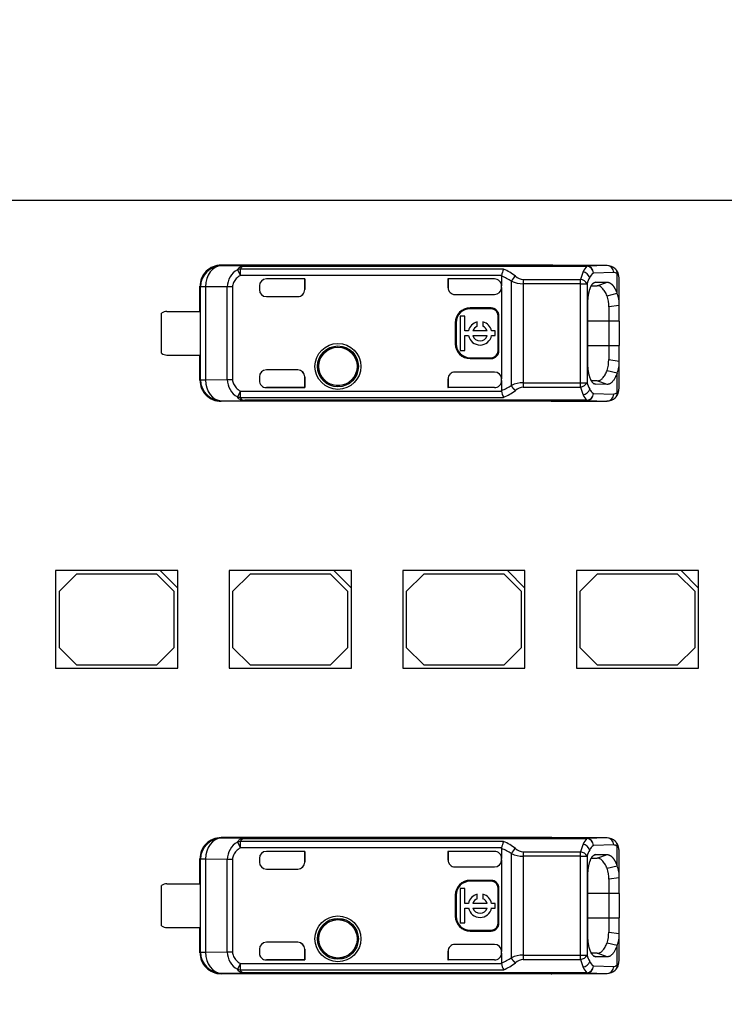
# Model space of a CAD drawing. Header units: millimetres. Extents: x 7 to 819, y 15 to 587.
# Tile 16 of 29: x 373 to 393, y 293 to 321. Entities that reach past the tile are written whole.
import ezdxf
from ezdxf.enums import TextEntityAlignment as Align

# ---------------------------------------------------------------- set-up
doc = ezdxf.new("R2010")
doc.units = ezdxf.units.MM
doc.layers.add('Default', color=7, linetype='Continuous')
doc.layers.add('LINLED_280X24MM_', color=7, linetype='Continuous')
doc.styles.add('SEACAD_Arial', font='arial.ttf')
doc.dimstyles.new('ISO', dxfattribs={"dimtxt": 3.5, "dimasz": 3.5, "dimexe": 1.75, "dimexo": 0, "dimgap": 0.875, "dimtad": 1, "dimtxsty": 'SEACAD_Arial', "dimblk1": '_SE_FILLED', "dimblk2": '_SE_FILLED', "dimsah": 1, "dimcen": 1.75, "dimadec": 0, "dimazin": 0, "dimtfac": 0.5, "dimtdec": 3, "dimtmove": 0, "dimatfit": 3, "dimfxl": 1, "dimarcsym": 0})

# ---------------------------------------------------------------- blocks, each defined once
blk = doc.blocks.new('SE')
at = {"layer": 'LINLED_280X24MM_', "color": 7, "linetype": 'Continuous'}
for p, q in [((401.369, 315.83), (280.669, 315.83)), ((387.869, 313.98), (378.423, 313.98)), ((378.423, 313.98), (378.434, 313.963)), ((387.869, 313.97), (387.869, 313.98)), ((379.107, 313.956), (378.435, 313.963)), ((378.894, 313.851), (378.979, 313.686)), ((386.512, 313.865), (378.979, 313.865)), ((378.979, 313.686), (378.979, 313.865)), ((379.107, 313.956), (388.896, 313.956)), ((379.107, 313.956), (379.107, 313.951)), ((388.896, 313.951), (379.107, 313.951)), ((389.477, 313.97), (387.87, 313.97)), ((389.477, 313.97), (388.896, 313.956)), ((388.896, 313.951), (388.896, 313.956)), ((389.665, 313.77), (389.084, 313.756)), ((389.759, 313.175), (389.759, 313.729)), ((386.454, 313.686), (378.979, 313.686)), ((380.817, 313.585), (379.719, 313.585)), ((380.819, 313.585), (379.719, 313.585)), ((379.719, 313.585), (379.719, 313.585)), ((380.819, 313.585), (380.817, 313.585)), ((380.817, 313.585), (380.817, 313.28)), ((380.819, 313.28), (380.819, 313.585)), ((386.253, 313.585), (384.919, 313.585)), ((384.919, 313.585), (384.922, 313.585)), ((384.919, 313.585), (384.919, 313.34)), ((386.253, 313.585), (384.922, 313.585)), ((384.922, 313.585), (384.922, 313.331)), ((386.253, 313.585), (386.253, 313.585)), ((386.453, 313.667), (386.454, 313.686)), ((386.453, 313.667), (386.453, 313.385)), ((386.736, 310.537), (386.736, 313.523)), ((387.076, 313.571), (388.715, 313.571)), ((387.076, 313.445), (387.076, 310.614)), ((388.715, 313.445), (387.076, 313.445)), ((388.715, 313.445), (388.715, 313.571)), ((388.715, 313.445), (388.903, 313.445)), ((388.715, 310.614), (388.715, 313.445)), ((388.903, 313.445), (388.903, 310.614)), ((389.146, 313.492), (389.092, 313.472)), ((389.146, 313.492), (389.474, 313.495)), ((389.191, 313.393), (389.474, 313.495)), ((389.819, 312.826), (389.819, 313.574)), ((377.819, 312.655), (377.819, 313.38)), ((377.836, 313.363), (377.819, 313.38)), ((377.976, 313.363), (377.836, 313.363)), ((377.836, 310.696), (377.836, 313.363)), ((378.599, 313.357), (377.976, 313.363)), ((377.976, 313.363), (377.976, 310.696)), ((378.599, 310.703), (378.599, 313.357)), ((378.752, 313.357), (378.599, 313.357)), ((378.752, 313.357), (378.752, 310.703)), ((379.519, 313.385), (379.519, 313.28)), ((380.817, 313.28), (380.819, 313.28)), ((384.919, 313.34), (384.922, 313.331)), ((385.12, 313.14), (386.253, 313.14)), ((386.453, 313.34), (386.453, 313.385)), ((386.453, 313.34), (386.453, 310.72)), ((389.024, 313.391), (389.191, 313.393)), ((389.477, 313.101), (389.76, 313.174)), ((379.719, 313.08), (380.619, 313.08)), ((388.923, 311.18), (388.923, 312.88)), ((376.719, 311.455), (376.719, 312.605)), ((376.869, 312.655), (377.822, 312.655)), ((377.822, 312.655), (377.822, 311.405)), ((385.553, 312.756), (385.553, 312.73)), ((386.153, 312.756), (385.553, 312.756)), ((386.153, 312.73), (385.553, 312.73)), ((386.153, 312.73), (386.153, 312.756)), ((389.819, 312.827), (389.52, 312.785)), ((389.52, 312.785), (389.52, 312.38)), ((389.819, 312.38), (389.819, 312.827)), ((385.153, 312.33), (385.126, 312.33)), ((385.126, 312.33), (385.126, 311.73)), ((385.153, 312.33), (385.153, 311.73)), ((385.405, 312.524), (385.272, 312.524)), ((385.272, 312.524), (385.272, 311.536)), ((385.405, 312.096), (385.405, 312.524)), ((385.755, 312.23), (385.755, 312.357)), ((385.92, 312.357), (385.92, 312.23)), ((386.379, 312.53), (386.353, 312.53)), ((386.353, 311.53), (386.353, 312.53)), ((386.379, 311.53), (386.379, 312.53)), ((389.52, 312.38), (388.923, 312.38)), ((389.819, 312.38), (389.52, 312.38)), ((389.52, 312.38), (389.52, 311.68)), ((389.819, 312.38), (389.819, 311.68)), ((385.507, 312.096), (385.405, 312.096)), ((386.044, 312.096), (385.631, 312.096)), ((386.272, 312.096), (386.168, 312.096)), ((386.272, 311.963), (386.272, 312.096)), ((385.126, 311.73), (385.153, 311.73)), ((385.405, 311.536), (385.405, 311.963)), ((385.405, 311.963), (385.507, 311.963)), ((385.631, 311.963), (386.044, 311.963)), ((386.168, 311.963), (386.272, 311.963)), ((385.272, 311.536), (385.405, 311.536)), ((386.353, 311.53), (386.379, 311.53)), ((388.923, 311.68), (389.52, 311.68)), ((389.52, 311.68), (389.819, 311.68)), ((389.52, 311.68), (389.52, 311.274)), ((389.819, 311.233), (389.819, 311.68)), ((376.869, 311.405), (377.822, 311.405)), ((377.819, 310.68), (377.819, 311.405)), ((385.553, 311.33), (385.553, 311.303)), ((385.553, 311.33), (386.153, 311.33)), ((385.553, 311.303), (386.153, 311.303)), ((386.153, 311.303), (386.153, 311.33)), ((389.52, 311.274), (389.819, 311.233)), ((389.819, 310.486), (389.819, 311.233)), ((380.619, 310.98), (379.719, 310.98)), ((386.253, 310.92), (385.12, 310.92)), ((389.759, 310.885), (389.477, 310.958)), ((389.759, 310.33), (389.759, 310.884)), ((377.819, 310.68), (377.836, 310.696)), ((377.836, 310.696), (377.976, 310.696)), ((377.976, 310.696), (378.599, 310.703)), ((378.599, 310.703), (378.752, 310.703)), ((379.519, 310.78), (379.519, 310.674)), ((380.819, 310.78), (380.817, 310.78)), ((380.817, 310.78), (380.817, 310.475)), ((380.819, 310.474), (380.819, 310.78)), ((384.922, 310.725), (384.919, 310.719)), ((384.919, 310.719), (384.919, 310.474)), ((384.922, 310.725), (384.922, 310.475)), ((386.453, 310.674), (386.453, 310.72)), ((386.453, 310.674), (386.453, 310.392)), ((387.076, 310.614), (388.715, 310.614)), ((387.076, 310.614), (387.076, 310.488)), ((388.715, 310.614), (388.903, 310.614)), ((388.715, 310.488), (388.715, 310.614)), ((389.191, 310.667), (389.025, 310.668)), ((389.073, 310.594), (389.146, 310.567)), ((389.474, 310.564), (389.191, 310.667)), ((378.979, 310.374), (378.894, 310.208)), ((378.979, 310.374), (386.454, 310.373)), ((378.979, 310.194), (378.979, 310.374)), ((379.719, 310.475), (379.719, 310.474)), ((380.817, 310.475), (379.719, 310.475)), ((379.719, 310.474), (380.819, 310.474)), ((380.819, 310.474), (380.817, 310.475)), ((384.919, 310.474), (384.922, 310.475)), ((386.253, 310.474), (384.919, 310.474)), ((386.253, 310.475), (384.922, 310.475)), ((386.253, 310.474), (386.253, 310.475)), ((387.076, 310.488), (388.715, 310.488)), ((389.475, 310.564), (389.146, 310.567)), ((378.434, 310.096), (378.423, 310.08)), ((387.869, 310.08), (378.423, 310.08)), ((378.435, 310.096), (379.107, 310.103)), ((378.979, 310.194), (386.513, 310.194)), ((388.896, 310.109), (379.107, 310.109)), ((379.107, 310.109), (379.107, 310.103)), ((388.896, 310.103), (379.107, 310.103)), ((387.869, 310.08), (387.869, 310.089)), ((387.87, 310.089), (389.477, 310.089)), ((388.896, 310.103), (388.896, 310.109)), ((388.896, 310.103), (389.477, 310.089)), ((389.084, 310.303), (389.665, 310.289)), ((376.684, 305.23), (373.684, 305.23)), ((373.684, 305.23), (373.684, 302.43)), ((377.184, 305.23), (376.684, 305.23)), ((376.684, 305.23), (377.184, 304.73)), ((377.184, 304.73), (377.184, 305.23)), ((381.654, 305.23), (378.654, 305.23)), ((378.654, 305.23), (378.654, 302.43)), ((382.154, 305.23), (381.654, 305.23)), ((381.654, 305.23), (382.154, 304.73)), ((382.154, 304.73), (382.154, 305.23)), ((386.624, 305.23), (383.624, 305.23)), ((383.624, 305.23), (383.624, 302.43)), ((387.124, 305.23), (386.624, 305.23)), ((386.624, 305.23), (387.124, 304.73)), ((387.124, 304.73), (387.124, 305.23)), ((391.594, 305.23), (388.594, 305.23)), ((388.594, 305.23), (388.594, 302.43)), ((392.094, 305.23), (391.594, 305.23)), ((391.594, 305.23), (392.094, 304.73)), ((392.094, 304.73), (392.094, 305.23)), ((374.284, 305.13), (373.784, 304.63)), ((376.584, 305.13), (374.284, 305.13)), ((377.084, 304.63), (376.584, 305.13)), ((379.254, 305.13), (378.754, 304.63)), ((381.554, 305.13), (379.254, 305.13)), ((382.054, 304.63), (381.554, 305.13)), ((384.224, 305.13), (383.724, 304.63)), ((386.524, 305.13), (384.224, 305.13)), ((387.024, 304.63), (386.524, 305.13)), ((389.194, 305.13), (388.694, 304.63)), ((391.494, 305.13), (389.194, 305.13)), ((391.994, 304.63), (391.494, 305.13)), ((377.184, 302.43), (377.184, 304.73)), ((382.154, 302.43), (382.154, 304.73)), ((387.124, 302.43), (387.124, 304.73)), ((392.094, 302.43), (392.094, 304.73)), ((373.784, 304.63), (373.784, 303.03)), ((377.084, 303.03), (377.084, 304.63)), ((378.754, 304.63), (378.754, 303.03)), ((382.054, 303.03), (382.054, 304.63)), ((383.724, 304.63), (383.724, 303.03)), ((387.024, 303.03), (387.024, 304.63)), ((388.694, 304.63), (388.694, 303.03)), ((391.994, 303.03), (391.994, 304.63)), ((373.784, 303.03), (374.284, 302.53)), ((376.584, 302.53), (377.084, 303.03)), ((378.754, 303.03), (379.254, 302.53)), ((381.554, 302.53), (382.054, 303.03)), ((383.724, 303.03), (384.224, 302.53)), ((386.524, 302.53), (387.024, 303.03)), ((388.694, 303.03), (389.194, 302.53)), ((391.494, 302.53), (391.994, 303.03)), ((373.684, 302.43), (377.184, 302.43)), ((374.284, 302.53), (376.584, 302.53)), ((378.654, 302.43), (382.154, 302.43)), ((379.254, 302.53), (381.554, 302.53)), ((383.624, 302.43), (387.124, 302.43)), ((384.224, 302.53), (386.524, 302.53)), ((388.594, 302.43), (392.094, 302.43)), ((389.194, 302.53), (391.494, 302.53)), ((387.869, 297.58), (378.423, 297.58)), ((378.423, 297.58), (378.434, 297.563)), ((379.107, 297.556), (378.435, 297.563)), ((378.894, 297.451), (378.979, 297.286)), ((386.512, 297.465), (378.979, 297.465)), ((378.979, 297.286), (378.979, 297.465)), ((379.107, 297.556), (388.896, 297.556)), ((379.107, 297.556), (379.107, 297.551)), ((388.896, 297.551), (379.107, 297.551)), ((387.869, 297.57), (387.869, 297.58)), ((389.477, 297.57), (387.87, 297.57)), ((389.477, 297.57), (388.896, 297.556)), ((388.896, 297.551), (388.896, 297.556)), ((389.665, 297.37), (389.084, 297.356)), ((386.454, 297.286), (378.979, 297.286)), ((380.817, 297.185), (379.719, 297.185)), ((380.819, 297.185), (379.719, 297.185)), ((379.719, 297.185), (379.719, 297.185)), ((380.819, 297.185), (380.817, 297.185)), ((380.817, 297.185), (380.817, 296.88)), ((380.819, 296.88), (380.819, 297.185)), ((386.253, 297.185), (384.919, 297.185)), ((384.919, 297.185), (384.922, 297.185)), ((384.919, 297.185), (384.919, 296.94)), ((386.253, 297.185), (384.922, 297.185)), ((384.922, 297.185), (384.922, 296.931)), ((386.253, 297.185), (386.253, 297.185)), ((386.453, 297.267), (386.454, 297.286)), ((386.453, 297.267), (386.453, 296.985)), ((386.736, 294.137), (386.736, 297.123)), ((387.076, 297.171), (388.715, 297.171)), ((388.715, 297.045), (388.715, 297.171)), ((389.146, 297.092), (389.092, 297.072)), ((389.146, 297.092), (389.474, 297.095)), ((389.191, 296.993), (389.474, 297.095)), ((389.759, 296.775), (389.759, 297.329)), ((389.819, 296.426), (389.819, 297.174)), ((377.819, 296.255), (377.819, 296.98)), ((377.836, 296.963), (377.819, 296.98)), ((377.976, 296.963), (377.836, 296.963)), ((377.836, 294.296), (377.836, 296.963)), ((378.599, 296.957), (377.976, 296.963)), ((377.976, 296.963), (377.976, 294.296)), ((378.599, 294.303), (378.599, 296.957)), ((378.752, 296.957), (378.599, 296.957)), ((378.752, 296.957), (378.752, 294.303)), ((379.519, 296.985), (379.519, 296.88)), ((380.817, 296.88), (380.819, 296.88)), ((384.919, 296.94), (384.922, 296.931)), ((386.453, 296.94), (386.453, 296.985)), ((386.453, 296.94), (386.453, 294.32)), ((387.076, 297.045), (387.076, 294.214)), ((388.715, 297.045), (387.076, 297.045)), ((388.715, 297.045), (388.903, 297.045)), ((388.715, 294.214), (388.715, 297.045)), ((388.903, 297.045), (388.903, 294.214)), ((389.024, 296.991), (389.191, 296.993)), ((389.477, 296.701), (389.76, 296.774)), ((379.719, 296.68), (380.619, 296.68)), ((385.12, 296.74), (386.253, 296.74)), ((376.719, 295.055), (376.719, 296.205)), ((376.869, 296.255), (377.822, 296.255)), ((377.822, 296.255), (377.822, 295.005)), ((385.553, 296.356), (385.553, 296.33)), ((386.153, 296.356), (385.553, 296.356)), ((386.153, 296.33), (385.553, 296.33)), ((386.153, 296.33), (386.153, 296.356)), ((388.923, 294.78), (388.923, 296.48)), ((389.819, 296.427), (389.52, 296.385)), ((389.52, 296.385), (389.52, 295.98)), ((389.819, 295.98), (389.819, 296.427)), ((385.153, 295.93), (385.126, 295.93)), ((385.126, 295.93), (385.126, 295.33)), ((385.153, 295.93), (385.153, 295.33)), ((385.405, 296.124), (385.272, 296.124)), ((385.272, 296.124), (385.272, 295.136)), ((385.405, 295.696), (385.405, 296.124)), ((385.755, 295.83), (385.755, 295.957)), ((385.92, 295.957), (385.92, 295.83)), ((386.379, 296.13), (386.353, 296.13)), ((386.353, 295.13), (386.353, 296.13)), ((386.379, 295.13), (386.379, 296.13)), ((389.52, 295.98), (388.923, 295.98)), ((389.819, 295.98), (389.52, 295.98)), ((389.52, 295.98), (389.52, 295.28)), ((389.819, 295.98), (389.819, 295.28)), ((385.507, 295.696), (385.405, 295.696)), ((386.044, 295.696), (385.631, 295.696)), ((386.272, 295.696), (386.168, 295.696)), ((386.272, 295.563), (386.272, 295.696)), ((385.405, 295.136), (385.405, 295.563)), ((385.405, 295.563), (385.507, 295.563)), ((385.631, 295.563), (386.044, 295.563)), ((386.168, 295.563), (386.272, 295.563)), ((385.126, 295.33), (385.153, 295.33)), ((385.272, 295.136), (385.405, 295.136)), ((386.353, 295.13), (386.379, 295.13)), ((388.923, 295.28), (389.52, 295.28)), ((389.52, 295.28), (389.819, 295.28)), ((389.52, 295.28), (389.52, 294.874)), ((389.819, 294.833), (389.819, 295.28)), ((376.869, 295.005), (377.822, 295.005)), ((377.819, 294.28), (377.819, 295.005)), ((385.553, 294.93), (385.553, 294.903)), ((385.553, 294.93), (386.153, 294.93)), ((385.553, 294.903), (386.153, 294.903)), ((386.153, 294.903), (386.153, 294.93)), ((389.52, 294.874), (389.819, 294.833)), ((389.819, 294.086), (389.819, 294.833)), ((380.619, 294.58), (379.719, 294.58)), ((386.253, 294.52), (385.12, 294.52)), ((389.759, 294.485), (389.477, 294.558)), ((377.819, 294.28), (377.836, 294.296)), ((377.836, 294.296), (377.976, 294.296)), ((377.976, 294.296), (378.599, 294.303)), ((378.599, 294.303), (378.752, 294.303)), ((379.519, 294.38), (379.519, 294.274)), ((380.819, 294.38), (380.817, 294.38)), ((380.817, 294.38), (380.817, 294.075)), ((380.819, 294.074), (380.819, 294.38)), ((384.922, 294.325), (384.919, 294.319)), ((384.919, 294.319), (384.919, 294.074)), ((384.922, 294.325), (384.922, 294.075)), ((386.453, 294.274), (386.453, 294.32)), ((386.453, 294.274), (386.453, 293.992)), ((389.191, 294.267), (389.025, 294.268)), ((389.474, 294.164), (389.191, 294.267)), ((389.759, 293.93), (389.759, 294.484)), ((378.979, 293.974), (378.894, 293.808)), ((378.979, 293.974), (386.454, 293.973)), ((378.979, 293.794), (378.979, 293.974)), ((379.719, 294.075), (379.719, 294.074)), ((380.817, 294.075), (379.719, 294.075)), ((379.719, 294.074), (380.819, 294.074)), ((380.819, 294.074), (380.817, 294.075)), ((384.919, 294.074), (384.922, 294.075)), ((386.253, 294.074), (384.919, 294.074)), ((386.253, 294.075), (384.922, 294.075)), ((386.253, 294.074), (386.253, 294.075)), ((387.076, 294.214), (388.715, 294.214)), ((387.076, 294.214), (387.076, 294.088)), ((387.076, 294.088), (388.715, 294.088)), ((388.715, 294.214), (388.903, 294.214)), ((388.715, 294.088), (388.715, 294.214)), ((389.073, 294.194), (389.146, 294.167)), ((389.475, 294.164), (389.146, 294.167)), ((378.434, 293.696), (378.423, 293.68)), ((387.869, 293.68), (378.423, 293.68)), ((378.435, 293.696), (379.107, 293.703)), ((378.979, 293.794), (386.513, 293.794)), ((388.896, 293.709), (379.107, 293.709)), ((379.107, 293.709), (379.107, 293.703)), ((388.896, 293.703), (379.107, 293.703)), ((387.869, 293.68), (387.869, 293.689)), ((387.87, 293.689), (389.477, 293.689)), ((388.896, 293.703), (388.896, 293.709)), ((388.896, 293.703), (389.477, 293.689)), ((389.084, 293.903), (389.665, 293.889))]:
    blk.add_line(p, q, dxfattribs=at)
for centre, radius in [((381.769, 311.08), 0.657), ((381.769, 311.08), 0.586), ((381.769, 311.08), 0.552), ((381.769, 311.08), 0.55), ((381.769, 294.68), 0.657), ((381.769, 294.68), 0.586), ((381.769, 294.68), 0.552), ((381.769, 294.68), 0.55)]:
    blk.add_circle(centre, radius, dxfattribs=at)
for centre, radius, start, end in [((378.436, 313.363), 0.6, 90.167, 179.9956), ((379.18, 313.345), 0.581, 119.4693, 178.8718), ((378.97, 313.652), 0.213, 87.5505, 111.0353), ((387.285, 313.516), 0.848, 155.6644, 168.4196), ((386.035, 312.676), 1.282, 50.5835, 68.1417), ((389.975, 313.283), 1.292, 156.613, 167.1304), ((389.17, 313.648), 0.409, 132.1604, 158.7603), ((388.73, 313.541), 0.262, 19.7328, 77.0452), ((388.877, 313.745), 0.207, 3.1147, 84.8366), ((389.288, 313.476), 0.346, 126.1297, 153.8377), ((389.475, 313.637), 0.333, 46.0436, 90.8272), ((389.47, 313.775), 0.195, 358.48, 88.0009), ((385.951, 312.338), 1.421, 56.4894, 69.3201), ((387.111, 313.342), 0.416, 128.9401, 154.2407), ((387.087, 314.28), 0.835, 245.1137, 269.2196), ((387.094, 313.934), 0.364, 227.612, 267.059), ((468.533, 313.485), 81.457, 179.93915, 180.02756), ((388.686, 313.323), 0.249, 29.2644, 83.1817), ((389.802, 313.192), 0.934, 152.0817, 164.248), ((379.719, 313.28), 0.2, 180, 270), ((389.09, 312.88), 0.731, 355.7732, 23.7808), ((388.543, 312.815), 0.978, 358.2685, 17.0288), ((376.869, 312.405), 0.25, 90, 126.8699), ((385.553, 312.33), 0.426, 90, 180), ((385.553, 312.33), 0.4, 90, 180), ((386.153, 312.53), 0.226, 0, 90), ((386.153, 312.53), 0.2, 0, 90), ((385.838, 312.03), 0.337, 104.2042, 168.6727), ((385.838, 312.03), 0.337, 11.3273, 75.7958), ((385.838, 312.03), 0.217, 112.432, 162.2153), ((385.838, 312.03), 0.217, 17.7847, 67.568), ((385.553, 311.73), 0.426, 180, 270), ((385.553, 311.73), 0.4, 180, 270), ((385.838, 312.03), 0.337, 191.3273, 348.6727), ((385.838, 312.03), 0.217, 197.7847, 342.2153), ((376.869, 311.655), 0.25, 233.1301, 270), ((386.153, 311.53), 0.2, 270, 360), ((386.153, 311.53), 0.226, 270, 360), ((388.406, 311.263), 1.114, 344.1252, 0.5827), ((389.089, 311.179), 0.733, 336.2191, 4.1962), ((379.719, 310.78), 0.2, 90, 180), ((378.436, 310.696), 0.6, 180.0044, 269.8384), ((379.182, 310.715), 0.583, 181.2452, 240.4151), ((387.086, 309.785), 0.829, 90.6937, 114.971), ((388.686, 310.736), 0.249, 276.8298, 330.7248), ((389.802, 310.868), 0.934, 195.7622, 207.9319), ((385.967, 311.69), 1.386, 290.5131, 303.6749), ((386.924, 310.429), 0.473, 186.7859, 209.799), ((386.023, 311.402), 1.303, 292.115, 309.3324), ((387.096, 310.121), 0.368, 93.1487, 132.1797), ((389.971, 310.775), 1.288, 192.8599, 203.4072), ((388.73, 310.519), 0.262, 282.9533, 340.2794), ((389.288, 310.583), 0.346, 206.1713, 233.8588), ((389.594, 310.306), 0.167, 312.1314, 8.1609), ((378.97, 310.408), 0.213, 248.9631, 272.4493), ((389.169, 310.411), 0.408, 201.2415, 227.861), ((388.877, 310.315), 0.207, 275.1481, 356.892), ((389.475, 310.423), 0.333, 269.1673, 313.9832), ((389.47, 310.284), 0.195, 272.0033, 1.5118), ((378.436, 296.963), 0.6, 90.167, 179.9956), ((379.18, 296.945), 0.581, 119.4693, 178.8718), ((378.97, 297.252), 0.213, 87.5505, 111.0353), ((387.285, 297.116), 0.848, 155.6644, 168.4196), ((386.035, 296.276), 1.282, 50.5835, 68.1417), ((389.975, 296.883), 1.292, 156.613, 167.1304), ((389.17, 297.248), 0.409, 132.1604, 158.7603), ((388.73, 297.141), 0.262, 19.7328, 77.0452), ((388.877, 297.345), 0.207, 3.1147, 84.8366), ((389.288, 297.076), 0.346, 126.1297, 153.8377), ((389.475, 297.237), 0.333, 46.0436, 90.8272), ((389.47, 297.375), 0.195, 358.48, 88.0009), ((385.951, 295.938), 1.421, 56.4894, 69.3201), ((387.111, 296.942), 0.416, 128.9401, 154.2407), ((387.087, 297.88), 0.835, 245.1137, 269.2196), ((387.094, 297.534), 0.364, 227.612, 267.059), ((468.533, 297.085), 81.457, 179.93915, 180.02756), ((388.686, 296.923), 0.249, 29.2644, 83.1817), ((389.802, 296.792), 0.934, 152.0817, 164.248), ((379.719, 296.88), 0.2, 180, 270), ((389.09, 296.48), 0.731, 355.7732, 23.7808), ((388.543, 296.415), 0.978, 358.2685, 17.0288), ((376.869, 296.005), 0.25, 90, 126.8699), ((385.553, 295.93), 0.426, 90, 180), ((385.553, 295.93), 0.4, 90, 180), ((386.153, 296.13), 0.226, 0, 90), ((386.153, 296.13), 0.2, 0, 90), ((385.838, 295.63), 0.337, 104.2042, 168.6727), ((385.838, 295.63), 0.337, 11.3273, 75.7958), ((385.838, 295.63), 0.217, 112.432, 162.2153), ((385.838, 295.63), 0.217, 17.7847, 67.568), ((385.838, 295.63), 0.337, 191.3273, 348.6727), ((385.838, 295.63), 0.217, 197.7847, 342.2153), ((385.553, 295.33), 0.426, 180, 270), ((385.553, 295.33), 0.4, 180, 270), ((386.153, 295.13), 0.2, 270, 360), ((386.153, 295.13), 0.226, 270, 360), ((376.869, 295.255), 0.25, 233.1301, 270), ((388.406, 294.863), 1.114, 344.1252, 0.5827), ((389.089, 294.779), 0.733, 336.2191, 4.1962), ((379.719, 294.38), 0.2, 90, 180), ((378.436, 294.296), 0.6, 180.0044, 269.8384), ((379.182, 294.315), 0.583, 181.2452, 240.4151), ((385.967, 295.29), 1.386, 290.5131, 303.6749), ((386.924, 294.029), 0.473, 186.7859, 209.799), ((386.023, 295.002), 1.303, 292.115, 309.3324), ((387.086, 293.385), 0.829, 90.6937, 114.971), ((387.096, 293.721), 0.368, 93.1487, 132.1797), ((388.686, 294.336), 0.249, 276.8298, 330.7248), ((389.971, 294.375), 1.288, 192.8599, 203.4072), ((388.73, 294.119), 0.262, 282.9533, 340.2794), ((389.802, 294.468), 0.934, 195.7622, 207.9319), ((389.288, 294.183), 0.346, 206.1713, 233.8588), ((378.97, 294.008), 0.213, 248.9631, 272.4493), ((389.169, 294.011), 0.408, 201.2415, 227.861), ((388.877, 293.915), 0.207, 275.1481, 356.892), ((389.475, 294.023), 0.333, 269.1673, 313.9832), ((389.47, 293.884), 0.195, 272.0033, 1.5118), ((389.594, 293.906), 0.167, 312.1314, 8.1609)]:
    blk.add_arc(centre, radius, start, end, dxfattribs=at)
for centre, major_axis, ratio, start_param, end_param in [((378.42, 313.38), (0.424, -0.424), 0.999924, 2.349833, 3.926953), ((387.869, 313.38), (0, 0.6), 0.999962, 6.103357, 6.283185), ((378.436, 313.363), (0.006, 0.6), 0.766027, 0.015856, 1.578763), ((388.896, 313.756), (-0.005, 0.2), 0.939661, 4.689876, 6.257716), ((389.667, 312.868), (-0.001, -0.902), 0.342128, 2.840741, 3.150375), ((389.571, 313.73), (-0.134, -0.148), 0.8975, 2.254603, 3.141227), ((379.719, 313.385), (0, -0.2), 0.999994, 3.141593, 4.712389), ((379.719, 313.385), (0, -0.2), 0.999994, 3.141593, 4.712389), ((386.253, 313.385), (0, -0.2), 0.999994, 1.570796, 3.141593), ((386.253, 313.385), (0, -0.2), 0.999994, 1.570796, 3.141593), ((389.619, 313.574), (-0.2, 0), 0.754543, 3.141567, 3.269979), ((380.617, 313.28), (-0.2, 0), 0.999848, 1.570796, 3.141593), ((380.619, 313.28), (-0.2, 0), 0.999848, 1.570796, 3.141593), ((385.12, 313.34), (0.141, -0.141), 0.999695, 3.926839, 5.497939), ((385.122, 313.337), (0.141, -0.141), 0.999695, 3.9588, 4.712389), ((386.253, 313.34), (0, -0.2), 0.999848, 0, 1.570796), ((380.617, 310.78), (-0.2, 0), 0.999848, 3.141593, 4.712389), ((380.619, 310.78), (-0.2, 0), 0.999848, 3.141593, 4.712389), ((385.12, 310.72), (0.141, 0.141), 0.999695, 0.785246, 2.356347), ((386.253, 310.72), (0, 0.2), 0.999848, 4.712389, 6.283185), ((378.42, 310.68), (0.424, 0.424), 0.999924, 2.356233, 3.933355), ((378.436, 310.696), (-0.006, 0.6), 0.766027, 1.56283, 3.125796), ((379.719, 310.675), (0, 0.2), 0.999994, 1.570796, 3.141593), ((379.719, 310.674), (0, 0.2), 0.999994, 1.570796, 3.141593), ((385.122, 310.722), (0.141, 0.141), 0.999695, 1.570796, 2.343651), ((386.253, 310.675), (0, 0.2), 0.999994, 3.140004, 4.712389), ((386.253, 310.674), (0, 0.2), 0.999994, 3.140535, 4.712389), ((389.668, 311.19), (0, 0.9), 0.34204, 3.132977, 3.443088), ((389.619, 310.486), (0.2, 0), 0.754543, 6.092026, 6.283031), ((387.869, 310.68), (0, 0.6), 0.999962, 3.141593, 3.321417), ((388.896, 310.303), (0.005, 0.2), 0.939661, 3.16702, 4.734915), ((378.42, 296.98), (0.424, -0.424), 0.999924, 2.349833, 3.926953), ((378.436, 296.963), (0.006, 0.6), 0.766027, 0.015856, 1.578763), ((387.869, 296.98), (0, 0.6), 0.999962, 6.103357, 6.283185), ((388.896, 297.356), (-0.005, 0.2), 0.939661, 4.689876, 6.257716), ((389.667, 296.468), (-0.001, -0.902), 0.342128, 2.840741, 3.150375), ((389.571, 297.33), (-0.134, -0.148), 0.8975, 2.254603, 3.141227), ((379.719, 296.985), (0, -0.2), 0.999994, 3.141593, 4.712389), ((379.719, 296.985), (0, -0.2), 0.999994, 3.141593, 4.712389), ((386.253, 296.985), (0, -0.2), 0.999994, 1.570796, 3.141593), ((386.253, 296.985), (0, -0.2), 0.999994, 1.570796, 3.141593), ((389.619, 297.174), (-0.2, 0), 0.754543, 3.141566, 3.269979), ((380.617, 296.88), (-0.2, 0), 0.999848, 1.570796, 3.141593), ((380.619, 296.88), (-0.2, 0), 0.999848, 1.570796, 3.141593), ((385.12, 296.94), (0.141, -0.141), 0.999695, 3.926839, 5.497939), ((385.122, 296.937), (0.141, -0.141), 0.999695, 3.9588, 4.712389), ((386.253, 296.94), (0, -0.2), 0.999848, 0, 1.570796), ((380.617, 294.38), (-0.2, 0), 0.999848, 3.141593, 4.712389), ((380.619, 294.38), (-0.2, 0), 0.999848, 3.141593, 4.712389), ((385.12, 294.32), (0.141, 0.141), 0.999695, 0.785246, 2.356347), ((386.253, 294.32), (0, 0.2), 0.999848, 4.712389, 6.283185), ((378.42, 294.28), (0.424, 0.424), 0.999924, 2.356233, 3.933355), ((378.436, 294.296), (-0.006, 0.6), 0.766027, 1.56283, 3.125796), ((379.719, 294.275), (0, 0.2), 0.999994, 1.570796, 3.141593), ((379.719, 294.274), (0, 0.2), 0.999994, 1.570796, 3.141593), ((385.122, 294.322), (0.141, 0.141), 0.999695, 1.570796, 2.343651), ((386.253, 294.275), (0, 0.2), 0.999994, 3.140004, 4.712389), ((386.253, 294.274), (0, 0.2), 0.999994, 3.140535, 4.712389), ((389.619, 294.086), (0.2, 0), 0.754543, 6.092026, 6.283031), ((387.869, 294.28), (0, 0.6), 0.999962, 3.141593, 3.321417), ((388.896, 293.903), (0.005, 0.2), 0.939661, 3.16702, 4.734915), ((389.668, 294.79), (0, 0.9), 0.34204, 3.132977, 3.443088)]:
    blk.add_ellipse(centre, major_axis=major_axis, ratio=ratio, start_param=start_param, end_param=end_param, dxfattribs=at)
for points, degree, knots in [([(378.894, 313.851), (378.901, 313.864), (378.915, 313.889), (378.941, 313.914), (378.973, 313.935), (379.026, 313.953), (379.08, 313.955), (379.107, 313.956)], 3, [0, 0, 0, 0, 0.225106, 0.406821, 0.546306, 0.765172, 1, 1, 1, 1]), ([(379.107, 313.951), (379.097, 313.95), (379.075, 313.948), (379.047, 313.943), (379.024, 313.935), (379.006, 313.924), (378.993, 313.91), (378.983, 313.89), (378.981, 313.874), (378.979, 313.865)], 3, [0, 0, 0, 0, 0.110474, 0.221192, 0.340028, 0.473427, 0.625996, 0.800833, 1, 1, 1, 1]), ([(389.809, 313.672), (389.805, 313.702), (389.793, 313.754), (389.759, 313.819), (389.732, 313.85), (389.72, 313.862)], 3, [0.2425454, 0.2425454, 0.2425454, 0.2425454, 0.5367614, 0.7793439, 0.9318102, 0.9318102, 0.9318102, 0.9318102]), ([(389.819, 313.574), (389.819, 313.591), (389.818, 313.626), (389.807, 313.668), (389.789, 313.704), (389.769, 313.721), (389.759, 313.729)], 3, [0, 0, 0, 0, 0.244652, 0.491458, 0.742562, 1, 1, 1, 1]), ([(388.923, 312.88), (388.926, 313.132), (388.988, 313.31), (389.052, 313.489), (389.146, 313.493)], 2, [0, 0, 0, 0.5, 0.5, 1, 1, 1]), ([(389.474, 313.494), (389.553, 313.495), (389.629, 313.411), (389.704, 313.328), (389.759, 313.175)], 2, [0, 0, 0, 0.5, 0.5, 1, 1, 1]), ([(389.477, 313.101), (389.467, 313.123), (389.446, 313.168), (389.412, 313.227), (389.375, 313.281), (389.334, 313.328), (389.29, 313.364), (389.242, 313.388), (389.209, 313.391), (389.192, 313.393)], 3, [0, 0, 0, 0, 0.117572, 0.243562, 0.37798, 0.520832, 0.672119, 0.831843, 1, 1, 1, 1]), ([(389.146, 310.567), (389.053, 310.575), (388.988, 310.75), (388.924, 310.925), (388.923, 311.18)], 2, [0, 0, 0, 0.5, 0.5, 1, 1, 1]), ([(389.192, 310.667), (389.192, 310.667), (389.219, 310.667), (389.273, 310.68), (389.347, 310.739), (389.416, 310.83), (389.457, 310.916), (389.477, 310.958)], 3, [0, 0, 0, 0, 0.000046, 0.262507, 0.516593, 0.762391, 1, 1, 1, 1]), ([(389.704, 310.18), (389.723, 310.2), (389.756, 310.235), (389.793, 310.307), (389.805, 310.358), (389.809, 310.388)], 3, [0, 0, 0, 0, 0.222364, 0.4647431, 0.7741621, 0.7741621, 0.7741621, 0.7741621]), ([(389.759, 310.33), (389.767, 310.337), (389.784, 310.35), (389.8, 310.377), (389.812, 310.408), (389.818, 310.444), (389.819, 310.472), (389.819, 310.486)], 3, [0, 0, 0, 0, 0.20636, 0.408491, 0.607418, 0.804218, 1, 1, 1, 1]), ([(379.107, 310.103), (379.093, 310.104), (379.065, 310.104), (379.027, 310.109), (378.995, 310.117), (378.959, 310.131), (378.923, 310.158), (378.905, 310.19), (378.894, 310.208)], 3, [0, 0, 0, 0, 0.120723, 0.235221, 0.34634, 0.457185, 0.682198, 1, 1, 1, 1]), ([(378.979, 310.194), (378.981, 310.183), (378.985, 310.161), (379.001, 310.138), (379.027, 310.122), (379.062, 310.112), (379.092, 310.11), (379.107, 310.109)], 3, [0, 0, 0, 0, 0.272042, 0.497908, 0.684926, 0.845835, 1, 1, 1, 1]), ([(378.894, 297.451), (378.901, 297.464), (378.915, 297.489), (378.941, 297.514), (378.973, 297.535), (379.026, 297.553), (379.08, 297.555), (379.107, 297.556)], 3, [0, 0, 0, 0, 0.225106, 0.406821, 0.546306, 0.765172, 1, 1, 1, 1]), ([(379.107, 297.551), (379.097, 297.55), (379.075, 297.548), (379.047, 297.543), (379.024, 297.535), (379.006, 297.524), (378.993, 297.51), (378.983, 297.49), (378.981, 297.474), (378.979, 297.465)], 3, [0, 0, 0, 0, 0.110474, 0.221192, 0.340028, 0.473427, 0.625996, 0.800833, 1, 1, 1, 1]), ([(389.809, 297.272), (389.805, 297.302), (389.793, 297.354), (389.759, 297.419), (389.732, 297.45), (389.72, 297.462)], 3, [0.2425454, 0.2425454, 0.2425454, 0.2425454, 0.5367614, 0.7793439, 0.9318102, 0.9318102, 0.9318102, 0.9318102]), ([(388.923, 296.48), (388.926, 296.732), (388.988, 296.91), (389.052, 297.089), (389.146, 297.093)], 2, [0, 0, 0, 0.5, 0.5, 1, 1, 1]), ([(389.474, 297.094), (389.553, 297.095), (389.629, 297.011), (389.704, 296.928), (389.759, 296.775)], 2, [0, 0, 0, 0.5, 0.5, 1, 1, 1]), ([(389.819, 297.174), (389.819, 297.191), (389.818, 297.226), (389.807, 297.268), (389.789, 297.304), (389.769, 297.321), (389.759, 297.329)], 3, [0, 0, 0, 0, 0.244652, 0.491458, 0.742562, 1, 1, 1, 1]), ([(389.477, 296.701), (389.467, 296.723), (389.446, 296.768), (389.412, 296.827), (389.375, 296.881), (389.334, 296.928), (389.29, 296.964), (389.242, 296.988), (389.209, 296.991), (389.192, 296.993)], 3, [0, 0, 0, 0, 0.117572, 0.243562, 0.37798, 0.520832, 0.672119, 0.831843, 1, 1, 1, 1]), ([(389.146, 294.167), (389.053, 294.175), (388.988, 294.35), (388.924, 294.525), (388.923, 294.78)], 2, [0, 0, 0, 0.5, 0.5, 1, 1, 1]), ([(389.192, 294.267), (389.192, 294.267), (389.219, 294.267), (389.273, 294.28), (389.347, 294.339), (389.416, 294.43), (389.457, 294.516), (389.477, 294.558)], 3, [0, 0, 0, 0, 0.000046, 0.262507, 0.516593, 0.762391, 1, 1, 1, 1]), ([(389.704, 293.78), (389.723, 293.8), (389.756, 293.835), (389.793, 293.907), (389.805, 293.958), (389.809, 293.988)], 3, [0, 0, 0, 0, 0.222364, 0.4647431, 0.7741621, 0.7741621, 0.7741621, 0.7741621]), ([(389.759, 293.93), (389.767, 293.937), (389.784, 293.95), (389.8, 293.977), (389.812, 294.008), (389.818, 294.044), (389.819, 294.072), (389.819, 294.086)], 3, [0, 0, 0, 0, 0.20636, 0.408491, 0.607418, 0.804218, 1, 1, 1, 1]), ([(379.107, 293.703), (379.093, 293.704), (379.065, 293.704), (379.027, 293.709), (378.995, 293.717), (378.959, 293.731), (378.923, 293.758), (378.905, 293.79), (378.894, 293.808)], 3, [0, 0, 0, 0, 0.120723, 0.235221, 0.34634, 0.457185, 0.682198, 1, 1, 1, 1]), ([(378.979, 293.794), (378.981, 293.783), (378.985, 293.761), (379.001, 293.738), (379.027, 293.722), (379.062, 293.712), (379.092, 293.71), (379.107, 293.709)], 3, [0, 0, 0, 0, 0.272042, 0.497908, 0.684926, 0.845835, 1, 1, 1, 1])]:
    blk.add_open_spline(points, degree=degree, knots=knots, dxfattribs=at)
for points, degree in [([(378.979, 313.686), (378.931, 313.66), (378.85, 313.6), (378.771, 313.483), (378.753, 313.4), (378.752, 313.357)], 3), ([(389.759, 310.884), (389.642, 310.565), (389.475, 310.565)], 2), ([(378.752, 310.703), (378.753, 310.659), (378.771, 310.577), (378.85, 310.46), (378.931, 310.4), (378.979, 310.374)], 3), ([(386.454, 310.373), (386.454, 310.375), (386.453, 310.38), (386.453, 310.386), (386.453, 310.39), (386.453, 310.392)], 3), ([(378.979, 297.286), (378.931, 297.26), (378.85, 297.2), (378.771, 297.083), (378.753, 297), (378.752, 296.957)], 3), ([(378.752, 294.303), (378.753, 294.259), (378.771, 294.177), (378.85, 294.06), (378.931, 294), (378.979, 293.974)], 3), ([(389.759, 294.484), (389.642, 294.165), (389.475, 294.165)], 2), ([(386.454, 293.973), (386.454, 293.975), (386.453, 293.98), (386.453, 293.986), (386.453, 293.99), (386.453, 293.992)], 3)]:
    blk.add_open_spline(points, degree=degree, dxfattribs=at)
for points in [[(386.849, 310.394), (386.803, 310.427), (386.762, 310.479), (386.736, 310.537)], [(386.849, 293.994), (386.803, 294.027), (386.762, 294.079), (386.736, 294.137)]]:
    blk.add_rational_spline(points, [1.03323215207, 0.973772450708, 0.994102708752, 1.0942229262], degree=3, dxfattribs=at)
blk = doc.blocks.new('DMBLK122')
at = {"layer": 'Default', "linetype": 'Continuous'}
for points in [[(282.019, 335.518), (278.519, 334.934), (282.019, 334.351)], [(400.019, 335.518), (400.019, 334.351), (403.519, 334.934)]]:
    blk.add_hatch(color=7, dxfattribs=at).paths.add_polyline_path(points)
at = {"layer": 'Default', "color": 7, "linetype": 'Continuous'}
for p, q in [((278.519, 320.03), (278.519, 336.684)), ((403.519, 320.03), (403.519, 336.684)), ((278.519, 334.934), (403.519, 334.934))]:
    blk.add_line(p, q, dxfattribs=at)
at = {"layer": 'Default', "color": 7, "linetype": 'Continuous', "style": 'SEACAD_Arial'}
blk.add_text('125', height=3.5, dxfattribs=at).set_placement((336.911, 339.309), align=Align.TOP_LEFT)
blk = doc.blocks.new('_SE_FILLED')
at = {"color": 0}
blk.add_line((0, 0), (-1, 0), dxfattribs=at)
blk.add_solid([(0, 0), (-1, -0.1665), (-1, 0.1665), (0, 0)], dxfattribs=at)
blk = doc.blocks.new('DMBLK124')
at = {"layer": 'Default', "linetype": 'Continuous'}
for points in [[(142.269, 265.761), (142.269, 266.928), (138.769, 266.345)], [(414.77, 265.761), (418.269, 266.345), (414.77, 266.928)]]:
    blk.add_hatch(color=7, dxfattribs=at).paths.add_polyline_path(points)
at = {"layer": 'Default', "color": 7, "linetype": 'Continuous'}
for p, q in [((418.269, 310.474), (418.269, 264.595)), ((138.769, 294.83), (138.769, 264.595)), ((138.769, 266.345), (418.269, 266.345))]:
    blk.add_line(p, q, dxfattribs=at)
at = {"layer": 'Default', "color": 7, "linetype": 'Continuous', "style": 'SEACAD_Arial'}
blk.add_text('279,5', height=3.5, dxfattribs=at).set_placement((272.356, 270.72), align=Align.TOP_LEFT)

msp = doc.modelspace()

# ---------------------------------------------------------------- block references
at = {"layer": 'Default'}
msp.add_blockref('SE', (0, 0), dxfattribs=at)

# ---------------------------------------------------------------- dimensions: what is measured, and where the dimension line sits
at = {"layer": 'Default', "color": 7, "linetype": 'Continuous'}
dim = msp.add_linear_dim(base=(278.5195, 334.9343), p1=(278.5195, 313.0297), p2=(403.5195, 313.0297), angle=0, text='\\A1;<>', dimstyle='ISO', dxfattribs=at)
dim.commit()
dim.dimension.update_dxf_attribs({"geometry": 'DMBLK122', "text_midpoint": (341.0195, 334.9343), "dimtype": 161})
dim = msp.add_linear_dim(base=(418.2695, 266.3445), p1=(138.7695, 312.8297), p2=(418.2695, 310.4742), text='\\A1;<>', dimstyle='ISO', dxfattribs=at)
dim.commit()
dim.dimension.update_dxf_attribs({"geometry": 'DMBLK124', "text_midpoint": (278.5195, 266.3445), "dimtype": 160})

doc.saveas('drawing.dxf')
